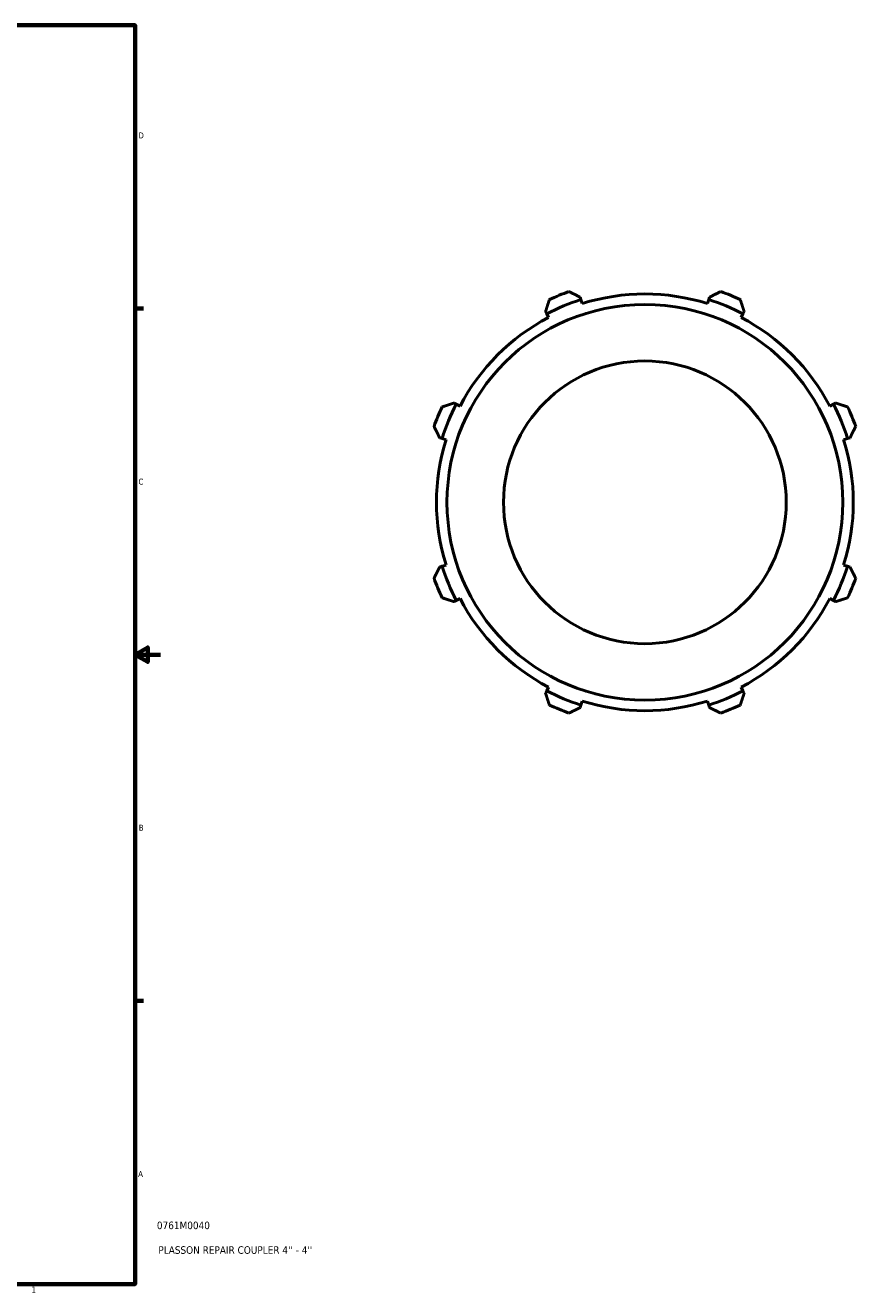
# Model space of a CAD drawing. Header units: inches. Extents: x -7.7 to 57.3, y -12.4 to 37.1.
# Tile 6 of 7: x 31.8 to 44.9, y 0.9 to 21. Entities that reach past the tile are written whole.
import ezdxf

# ---------------------------------------------------------------- set-up
doc = ezdxf.new("R2010")
doc.units = ezdxf.units.IN
doc.header["$MEASUREMENT"] = 0
for name, color, linetype, lineweight in [('Border (ANSI)', 7, 'Continuous', 70), ('Title (ANSI)', 7, 'Continuous', 50), ('Visible (ANSI)', 7, 'Continuous', 50)]:
    doc.layers.add(name, color=color, linetype=linetype, lineweight=lineweight)
doc.styles.add('Note Text (ANSI)', font='tahoma.ttf')
doc.styles.add('Text Style29', font='tahoma.ttf')

# ---------------------------------------------------------------- blocks, each defined once
blk = doc.blocks.new('Borders Default Border')
at = {"layer": 'Border (ANSI)'}
for p, q in [((33.5, 16.5), (33.634, 16.5)), ((33.5, 5.5), (33.634, 5.5))]:
    blk.add_line(p, q, dxfattribs=at)
at = {"layer": 'Border (ANSI)', "flags": 128}
for points in [[(0.5, 1), (0.5, 21), (33.5, 21), (33.5, 1), (0.5, 1)], [(33.9, 11), (33.5, 11), (33.7, 11.115), (33.7, 10.885), (33.5, 11)]]:
    blk.add_lwpolyline(points, dxfattribs=at)
at = {"layer": 'Border (ANSI)', "color": 5, "true_color": 0x0000ff, "char_height": 0.0945, "attachment_point": 7, "style": 'Note Text (ANSI)'}
for s, insert in [('D', (33.553, 19.203)), ('C', (33.552, 13.701)), ('B', (33.558, 8.203)), ('A', (33.547, 2.703)), ('1', (31.854, 0.866))]:
    blk.add_mtext(s, dxfattribs=dict(at, insert=insert))
blk = doc.blocks.new('Title Blocks ANSI - Large')
at = {"layer": 'Title (ANSI)', "color": 5, "true_color": 0x0000ff, "style": 'Text Style29'}
for tag, p in [('PART_NUMBER_001', (0.345, 0.873)), ('DESCRIPTION_001', (0.369, 0.481))]:
    blk.add_attdef(tag, p, '', height=0.12, dxfattribs=at)

msp = doc.modelspace()

# ---------------------------------------------------------------- linework, layer by layer
at = {"layer": 'Visible (ANSI)'}
for p, q in [((40.582, 16.641), (40.57, 16.68)), ((40.602, 16.578), (40.582, 16.641)), ((42.613, 16.641), (42.593, 16.578)), ((42.625, 16.68), (42.613, 16.641)), ((40.02, 16.452), (40.038, 16.416)), ((40.038, 16.416), (40.069, 16.357)), ((43.126, 16.357), (43.157, 16.416)), ((43.157, 16.416), (43.176, 16.452)), ((38.602, 14.98), (38.566, 14.999)), ((38.661, 14.949), (38.602, 14.98)), ((44.593, 14.98), (44.534, 14.949)), ((44.629, 14.999), (44.593, 14.98)), ((38.338, 14.448), (38.377, 14.436)), ((38.377, 14.436), (38.44, 14.416)), ((44.755, 14.416), (44.818, 14.436)), ((44.818, 14.436), (44.857, 14.448)), ((38.377, 12.405), (38.338, 12.393)), ((38.44, 12.425), (38.377, 12.405)), ((44.818, 12.405), (44.755, 12.425)), ((44.857, 12.393), (44.818, 12.405)), ((38.602, 11.861), (38.661, 11.892)), ((44.534, 11.892), (44.593, 11.861)), ((38.566, 11.843), (38.602, 11.861)), ((44.593, 11.861), (44.629, 11.843)), ((40.069, 10.484), (40.038, 10.425)), ((43.157, 10.425), (43.126, 10.484)), ((40.038, 10.425), (40.02, 10.389)), ((40.582, 10.2), (40.602, 10.263)), ((42.593, 10.263), (42.613, 10.2)), ((43.176, 10.389), (43.157, 10.425)), ((40.57, 10.161), (40.582, 10.2)), ((42.613, 10.2), (42.625, 10.161))]:
    msp.add_line(p, q, dxfattribs=at)
for radius in [3.144, 2.246]:
    msp.add_circle((41.598, 13.421), radius, dxfattribs=at)
for radius, start, end in [(3.56, 109.792, 115.208), (3.311, 72.5, 107.5), (3.56, 64.792, 70.208), (3.377, 107.5, 117.5), (3.377, 62.5, 72.5), (3.311, 117.5, 152.5), (3.311, 27.5, 62.5), (3.56, 154.792, 160.208), (3.377, 152.5, 162.5), (3.377, 17.5, 27.5), (3.56, 19.792, 25.208), (3.311, 162.5, 197.5), (3.311, 342.5, 17.5), (3.377, 197.5, 207.5), (3.377, 332.5, 342.5), (3.56, 199.792, 205.208), (3.56, 334.792, 340.208), (3.311, 207.5, 242.5), (3.311, 297.5, 332.5), (3.377, 242.5, 252.5), (3.311, 252.5, 287.5), (3.377, 287.5, 297.5), (3.56, 244.792, 250.208), (3.56, 289.792, 295.208)]:
    msp.add_arc((41.598, 13.421), radius, start, end, dxfattribs=at)
for points, weights in [([(40.392, 16.77), (40.483, 16.724), (40.57, 16.68)], [1, 1.00053192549, 1.00024693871]), ([(42.625, 16.68), (42.712, 16.724), (42.803, 16.77)], [1.00024693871, 1.00053192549, 1]), ([(40.02, 16.452), (40.05, 16.545), (40.081, 16.642)], [1.00024693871, 1.00053192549, 1]), ([(43.114, 16.642), (43.145, 16.545), (43.176, 16.452)], [1, 1.00053192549, 1.00024693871]), ([(38.377, 14.937), (38.473, 14.968), (38.566, 14.999)], [1, 1.00053192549, 1.00024693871]), ([(44.629, 14.999), (44.722, 14.968), (44.819, 14.937)], [1.00024693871, 1.00053192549, 1]), ([(38.338, 14.448), (38.294, 14.535), (38.248, 14.626)], [1.00024693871, 1.00053192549, 1]), ([(44.947, 14.626), (44.901, 14.535), (44.857, 14.448)], [1, 1.00053192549, 1.00024693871]), ([(38.248, 12.215), (38.294, 12.306), (38.338, 12.393)], [1, 1.00053192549, 1.00024693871]), ([(44.857, 12.393), (44.901, 12.306), (44.947, 12.215)], [1.00024693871, 1.00053192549, 1]), ([(38.566, 11.843), (38.473, 11.873), (38.377, 11.904)], [1.00024693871, 1.00053192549, 1]), ([(44.819, 11.904), (44.722, 11.873), (44.629, 11.843)], [1, 1.00053192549, 1.00024693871]), ([(40.081, 10.2), (40.05, 10.296), (40.02, 10.389)], [1, 1.00053192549, 1.00024693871]), ([(43.176, 10.389), (43.145, 10.296), (43.114, 10.2)], [1.00024693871, 1.00053192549, 1]), ([(40.57, 10.161), (40.483, 10.117), (40.392, 10.071)], [1.00024693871, 1.00053192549, 1]), ([(42.803, 10.071), (42.712, 10.117), (42.625, 10.161)], [1, 1.00053192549, 1.00024693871])]:
    msp.add_rational_spline(points, weights, degree=2, dxfattribs=at)

# ---------------------------------------------------------------- block references
msp.add_blockref('Borders Default Border', (0, 0))
msp.add_blockref('Title Blocks ANSI - Large', (33.5, 1)).add_auto_attribs({'PART_NUMBER_001': '0761M0040', 'DESCRIPTION_001': "PLASSON REPAIR COUPLER 4'' - 4''"})

doc.saveas('drawing.dxf')
